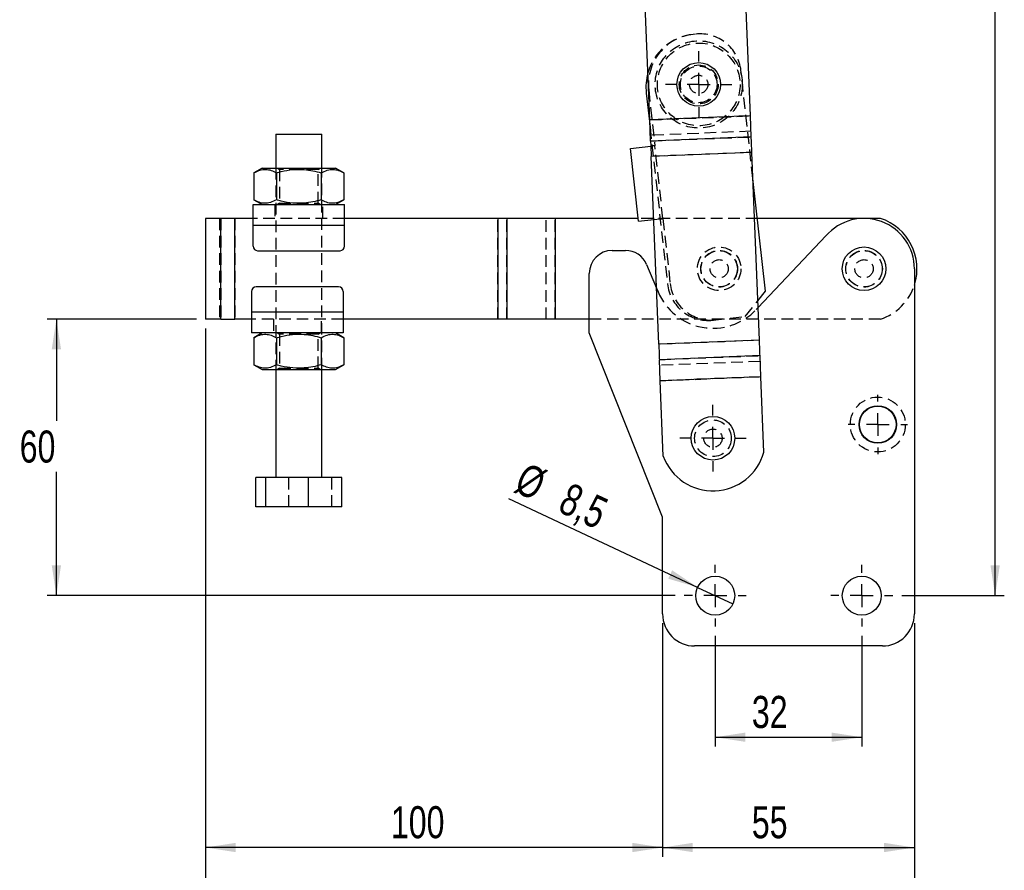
# Model space of a CAD drawing. Extents: x 77 to 734, y 58 to 535.
# Tile 10 of 16: x 179 to 394, y 170 to 356. Entities that reach past the tile are written whole.
import ezdxf

# ---------------------------------------------------------------- set-up
doc = ezdxf.new("R2010")
doc.units = 0
doc.header["$LTSCALE"] = 2
doc.linetypes.add('HIDDEN', pattern=[1.905, 1.27, -0.635])
doc.layers.get('0').update_dxf_attribs({"linetype": 'CONTINUOUS'})
doc.styles.add('SLDTEXTSTYLE0', font='TXT', dxfattribs={"width": 0.75})
doc.dimstyles.new('SLDDIMSTYLE0', dxfattribs={"dimtxt": 7, "dimasz": 6.604, "dimexe": 0, "dimexo": 0.0625, "dimgap": 1.75, "dimtad": 1, "dimdec": 0, "dimrnd": 1e-09, "dimzin": 12, "dimtxsty": 'SLDTEXTSTYLE0', "dimsah": 1, "dimcen": 0.09, "dimazin": 3, "dimtfac": 1, "dimtdec": 0, "dimtofl": 0, "dimtmove": 0, "dimatfit": 3, "dimtolj": 1, "dimtzin": 12})
doc.dimstyles.new('SLDDIMSTYLE1', dxfattribs={"dimtxt": 7, "dimasz": 6.604, "dimexe": 0, "dimexo": 0.0625, "dimgap": 1.75, "dimtad": 0, "dimtih": 1, "dimtoh": 1, "dimdec": 0, "dimrnd": 1e-09, "dimzin": 12, "dimtxsty": 'SLDTEXTSTYLE0', "dimsah": 1, "dimcen": 0.09, "dimazin": 3, "dimtfac": 1, "dimtofl": 0, "dimtmove": 0, "dimatfit": 3, "dimtolj": 1, "dimtzin": 12})
doc.dimstyles.new('SLDDIMSTYLE2', dxfattribs={"dimtxt": 7, "dimasz": 6.604, "dimexe": 0, "dimexo": 0.0625, "dimgap": 1.75, "dimtad": 1, "dimdec": 3, "dimrnd": 1e-09, "dimzin": 12, "dimtxsty": 'SLDTEXTSTYLE0', "dimsah": 1, "dimcen": 0.09, "dimazin": 3, "dimtfac": 1, "dimtdec": 3, "dimtofl": 0, "dimtmove": 0, "dimatfit": 3, "dimtolj": 1, "dimtzin": 12})
doc.dimstyles.new('SLDDIMSTYLE3', dxfattribs={"dimtxt": 7, "dimasz": 6.604, "dimexe": 0, "dimexo": 0.0625, "dimgap": 1.75, "dimtad": 1, "dimdec": 3, "dimrnd": 1e-09, "dimzin": 12, "dimtxsty": 'SLDTEXTSTYLE0', "dimblk1": 'NONE', "dimsah": 1, "dimcen": 0, "dimazin": 3, "dimtfac": 1, "dimtdec": 3, "dimtmove": 0, "dimatfit": 3, "dimtolj": 1, "dimtzin": 12})

# ---------------------------------------------------------------- blocks, each defined once
blk = doc.blocks.new('_D')
at = {"color": 179, "linetype": 'CONTINUOUS'}
for p, q in [((320.62, 497.65), (394.01, 497.65)), ((392.01, 229.8), (392.01, 497.65)), ((371.63, 229.8), (394.01, 229.8))]:
    blk.add_line(p, q, dxfattribs=at)
for points in [[(392.01, 497.65), (390.99, 491.05), (393.02, 491.05)], [(392.01, 229.8), (393.02, 236.41), (390.99, 236.41)]]:
    blk.add_solid(points, dxfattribs=at)
at = {"color": 179, "linetype": 'CONTINUOUS', "insert": (382.99, 367.8, 0.1), "char_height": 7, "attachment_point": 1, "rotation": 90, "style": 'SLDTEXTSTYLE0'}
blk.add_mtext('268', dxfattribs=at)
blk = doc.blocks.new('_D_1')
at = {"color": 179, "linetype": 'CONTINUOUS'}
for p, q in [((217.56, 290.16), (185, 290.16)), ((187, 290.16), (187, 267.94)), ((187, 229.8), (187, 256.83)), ((322.13, 229.8), (185, 229.8))]:
    blk.add_line(p, q, dxfattribs=at)
for points in [[(187, 290.16), (185.98, 283.56), (188.01, 283.56)], [(187, 229.8), (188.01, 236.41), (185.98, 236.41)]]:
    blk.add_solid(points, dxfattribs=at)
at = {"color": 179, "linetype": 'CONTINUOUS', "insert": (178.98, 265.85, 0.1), "char_height": 7, "attachment_point": 1, "style": 'SLDTEXTSTYLE0'}
blk.add_mtext('60', dxfattribs=at)
blk = doc.blocks.new('_D_2')
at = {"color": 179, "linetype": 'CONTINUOUS'}
for p, q in [((330.88, 221.05), (330.88, 196.88)), ((362.88, 221.05), (362.88, 196.88)), ((330.88, 198.88), (362.88, 198.88))]:
    blk.add_line(p, q, dxfattribs=at)
for points in [[(330.88, 198.88), (337.48, 197.87), (337.48, 199.9)], [(362.88, 198.88), (356.27, 199.9), (356.27, 197.87)]]:
    blk.add_solid(points, dxfattribs=at)
at = {"color": 179, "linetype": 'CONTINUOUS', "insert": (338.87, 207.9, 0.1), "char_height": 7, "attachment_point": 1, "style": 'SLDTEXTSTYLE0'}
blk.add_mtext('32', dxfattribs=at)
blk = doc.blocks.new('_D_3')
at = {"color": 179, "linetype": 'CONTINUOUS'}
for p, q in [((319.38, 223.8), (319.38, 172.8)), ((374.38, 223.8), (374.38, 172.8)), ((319.38, 174.8), (374.38, 174.8))]:
    blk.add_line(p, q, dxfattribs=at)
for points in [[(319.38, 174.8), (325.98, 173.79), (325.98, 175.82)], [(374.38, 174.8), (367.77, 175.82), (367.77, 173.79)]]:
    blk.add_solid(points, dxfattribs=at)
at = {"color": 179, "linetype": 'CONTINUOUS', "insert": (338.87, 183.83, 0.1), "char_height": 7, "attachment_point": 1, "style": 'SLDTEXTSTYLE0'}
blk.add_mtext('55', dxfattribs=at)
blk = doc.blocks.new('_D_4')
at = {"color": 179, "linetype": 'CONTINUOUS'}
for p, q in [((219.56, 288.16), (219.56, 172.8)), ((319.38, 223.8), (319.38, 172.8)), ((319.38, 174.8), (219.56, 174.8))]:
    blk.add_line(p, q, dxfattribs=at)
for points in [[(219.56, 174.8), (226.16, 173.79), (226.16, 175.82)], [(319.38, 174.8), (312.77, 175.82), (312.77, 173.79)]]:
    blk.add_solid(points, dxfattribs=at)
at = {"color": 179, "linetype": 'CONTINUOUS', "insert": (260.04, 183.83, 0.1), "char_height": 7, "attachment_point": 1, "style": 'SLDTEXTSTYLE0'}
blk.add_mtext('100', dxfattribs=at)
blk = doc.blocks.new('_D_5')
at = {"color": 179, "linetype": 'CONTINUOUS'}
for p, q in [((219.56, 288.16), (219.56, 148.8)), ((374.38, 223.8), (374.38, 148.8)), ((374.38, 150.8), (219.56, 150.8))]:
    blk.add_line(p, q, dxfattribs=at)
for points in [[(219.56, 150.8), (226.16, 149.79), (226.16, 151.82)], [(374.38, 150.8), (367.77, 151.82), (367.77, 149.79)]]:
    blk.add_solid(points, dxfattribs=at)
at = {"color": 179, "linetype": 'CONTINUOUS', "insert": (282.27, 159.83, 0.1), "char_height": 7, "attachment_point": 1, "style": 'SLDTEXTSTYLE0'}
blk.add_mtext('155', dxfattribs=at)
blk = doc.blocks.new('_D_6')
at = {"color": 179, "linetype": 'CONTINUOUS'}
for q in [(285.78, 250.94), (334.73, 228)]:
    blk.add_line((327.03, 231.61), q, dxfattribs=at)
blk.add_solid([(327.03, 231.61), (321.48, 235.33), (320.62, 233.49)], dxfattribs=at)
at = {"color": 179, "linetype": 'CONTINUOUS', "char_height": 7, "attachment_point": 1, "rotation": 334.8924, "style": 'SLDTEXTSTYLE0'}
for s, insert in [('%%c', (289.58, 259.04, 0.1)), ('8,5', (299.19, 254.66, 0.1))]:
    blk.add_mtext(s, dxfattribs=dict(at, insert=insert))
blk = doc.blocks.new('_NONE')
blk = doc.blocks.new('SW_CENTERMARKSYMBOL_0')
at = {"color": 0, "linetype": 'CONTINUOUS'}
for p, q in [((0, 5), (0, 7.2625)), ((0, 0), (0, 2.5)), ((-5, 0), (-7.2625, 0)), ((0, 0), (-2.5, 0)), ((0, 0), (0, -2.5)), ((0, 0), (2.5, 0)), ((5, 0), (7.2625, 0)), ((0, -5), (0, -7.2625))]:
    blk.add_line(p, q, dxfattribs=at)
blk = doc.blocks.new('SW_CENTERMARKSYMBOL_1')
at = {"color": 0, "linetype": 'CONTINUOUS'}
for p, q in [((0, 5), (0, 7.2625)), ((0, 0), (0, 2.5)), ((-5, 0), (-7.2625, 0)), ((0, 0), (-2.5, 0)), ((0, 0), (0, -2.5)), ((0, 0), (2.5, 0)), ((5, 0), (7.2625, 0)), ((0, -5), (0, -7.2625))]:
    blk.add_line(p, q, dxfattribs=at)
blk = doc.blocks.new('SW_CENTERMARKSYMBOL_2')
at = {"color": 0, "linetype": 'CONTINUOUS'}
for p, q in [((0, 5), (0, 6.5)), ((0, 0), (0, 2.5)), ((-5, 0), (-6.5, 0)), ((0, 0), (-2.5, 0)), ((0, 0), (0, -2.5)), ((0, 0), (2.5, 0)), ((5, 0), (6.5, 0)), ((0, -5), (0, -6.5))]:
    blk.add_line(p, q, dxfattribs=at)
blk = doc.blocks.new('SW_CENTERMARKSYMBOL_3')
at = {"color": 0, "linetype": 'CONTINUOUS'}
for p, q in [((0, 5), (0, 6.75)), ((0, 0), (0, 2.5)), ((-5, 0), (-6.75, 0)), ((0, 0), (-2.5, 0)), ((0, 0), (0, -2.5)), ((0, 0), (2.5, 0)), ((5, 0), (6.75, 0)), ((0, -5), (0, -6.75))]:
    blk.add_line(p, q, dxfattribs=at)
blk = doc.blocks.new('SW_CENTERMARKSYMBOL_4')
at = {"color": 0, "linetype": 'CONTINUOUS'}
for p, q in [((0, 5), (0, 6.75)), ((0, 0), (0, 2.5)), ((-5, 0), (-6.75, 0)), ((0, 0), (-2.5, 0)), ((0, 0), (0, -2.5)), ((0, 0), (2.5, 0)), ((5, 0), (6.75, 0)), ((0, -5), (0, -6.75))]:
    blk.add_line(p, q, dxfattribs=at)

msp = doc.modelspace()

# ---------------------------------------------------------------- linework, layer by layer
at = {"color": 7, "linetype": 'CONTINUOUS'}
for p, q in [((338.559491, 334.551539), (337.556247, 359.520448)), ((316.577229, 333.668297), (315.573982, 358.637208)), ((315.811639, 339.540517), (316.642209, 332.051044)), ((338.559491, 334.551539), (316.577229, 333.668297)), ((316.577512, 333.661232), (316.577229, 333.668297)), ((338.559776, 334.544474), (316.577512, 333.661232)), ((316.762307, 329.062043), (316.577512, 333.661232)), ((338.74457, 329.945287), (338.559776, 334.544474)), ((234.938848, 330.562215), (234.938848, 323.162215)), ((234.938848, 330.562215), (243.325214, 330.562215)), ((243.325214, 330.562215), (244.938846, 330.562215)), ((244.938846, 323.162215), (244.938846, 330.562215)), ((338.74457, 329.945287), (316.762307, 329.062043)), ((312.374677, 327.437945), (316.807809, 327.929571)), ((314.13824, 311.535434), (312.374677, 327.437945)), ((338.879699, 326.582171), (316.897436, 325.698929)), ((318.545756, 284.675343), (316.897436, 325.698929)), ((340.528018, 285.558585), (338.879699, 326.582171)), ((231.938842, 323.162215), (230.123888, 322.11435)), ((231.938842, 323.162215), (247.938844, 323.162215)), ((249.753798, 322.11435), (247.938844, 323.162215)), ((230.123888, 322.11435), (230.123888, 316.21008)), ((235.031369, 322.11435), (235.031369, 316.21008)), ((244.846324, 322.11435), (244.846324, 316.21008)), ((249.753798, 322.11435), (249.753798, 316.21008)), ((341.842296, 296.245889), (339.107901, 320.902646)), ((230.123888, 316.21008), (231.938842, 315.162215)), ((247.938844, 315.162215), (249.753798, 316.21008)), ((229.938845, 310.662215), (229.938845, 315.162215)), ((229.938845, 315.162215), (249.938841, 315.162215)), ((249.938841, 310.662215), (249.938841, 315.162215)), ((219.558406, 312.162215), (219.558406, 290.162215)), ((222.879174, 312.162215), (219.558406, 312.162215)), ((222.879174, 290.162215), (222.879174, 312.162215)), ((225.938844, 312.162215), (222.879174, 312.162215)), ((229.938845, 312.162215), (225.938844, 312.162215)), ((225.938844, 290.162215), (225.938844, 312.162215)), ((283.394749, 312.162215), (249.938841, 312.162215)), ((283.394749, 312.162215), (283.394749, 290.162215)), ((285.387083, 312.162215), (283.394749, 312.162215)), ((285.387083, 312.162215), (285.387083, 290.162215)), ((295.936852, 312.162215), (285.387083, 312.162215)), ((295.936852, 312.162215), (295.936852, 290.162215)), ((295.941039, 312.162215), (295.936852, 312.162215)), ((295.941039, 312.162215), (295.941039, 290.162215)), ((314.06873, 312.162215), (295.941039, 312.162215)), ((314.13824, 311.535434), (317.451757, 311.902898)), ((366.938843, 312.162215), (340.077201, 312.162215)), ((229.938845, 310.662215), (249.938841, 310.662215)), ((229.938845, 306.112215), (229.938845, 310.662215)), ((249.938841, 306.112215), (249.938841, 310.662215)), ((340.241711, 292.684254), (355.047611, 308.344871)), ((230.938847, 305.112215), (248.938846, 305.112215)), ((308.378844, 305.162216), (311.273939, 305.162216)), ((315.881896, 302.103024), (318.052593, 296.949256)), ((374.378844, 301.162215), (374.378844, 225.802215)), ((303.378845, 287.162216), (303.378845, 300.162216)), ((248.634989, 297.212215), (230.63499, 297.212215)), ((229.634995, 296.212215), (229.634995, 291.662215)), ((249.634991, 296.212215), (249.634991, 291.662215)), ((340.181959, 294.171361), (341.842296, 296.245889)), ((249.634991, 291.662215), (229.634995, 291.662215)), ((229.634995, 291.662215), (229.634995, 287.162215)), ((249.634991, 291.662215), (249.634991, 287.162215)), ((222.879174, 290.162215), (219.558406, 290.162215)), ((222.879174, 290.162215), (225.938844, 290.162215)), ((229.634995, 290.162215), (225.938844, 290.162215)), ((283.394749, 290.162215), (249.634991, 290.162215)), ((285.387083, 290.162215), (283.394749, 290.162215)), ((295.936852, 290.162215), (285.387083, 290.162215)), ((295.941039, 290.162215), (295.936852, 290.162215)), ((303.378845, 290.162215), (295.941039, 290.162215)), ((249.634991, 287.162215), (229.634995, 287.162215)), ((231.938842, 287.162215), (230.123888, 286.11435)), ((230.123888, 286.11435), (230.123888, 280.21008)), ((235.031369, 286.11435), (235.031369, 280.21008)), ((244.846324, 286.11435), (244.846324, 280.21008)), ((249.753798, 286.11435), (247.938844, 287.162215)), ((249.753798, 286.11435), (249.753798, 280.21008)), ((319.378844, 246.912217), (303.378845, 287.162216)), ((340.528018, 285.558585), (318.545756, 284.675343)), ((340.663148, 282.195471), (318.680885, 281.312227)), ((340.847942, 277.596282), (340.663148, 282.195471)), ((230.123888, 280.21008), (231.938842, 279.162215)), ((247.938844, 279.162215), (249.753798, 280.21008)), ((318.865678, 276.71304), (318.680885, 281.312227)), ((231.938842, 279.162215), (247.938844, 279.162215)), ((234.938848, 279.162215), (234.938848, 255.562214)), ((244.938846, 255.562214), (244.938846, 279.162215)), ((340.847942, 277.596282), (318.865678, 276.71304)), ((340.848226, 277.589217), (318.865963, 276.705975)), ((341.510491, 261.106661), (340.848226, 277.589217)), ((319.528229, 260.223417), (318.865963, 276.705975)), ((230.571429, 249.162214), (230.571429, 255.562214)), ((232.717688, 255.562214), (230.571429, 255.562214)), ((232.717688, 249.162214), (232.717688, 255.562214)), ((242.085102, 255.562214), (232.717688, 255.562214)), ((242.085102, 249.162214), (242.085102, 255.562214)), ((249.306257, 255.562214), (242.085102, 255.562214)), ((249.306257, 249.162214), (249.306257, 255.562214)), ((232.717688, 249.162214), (230.571429, 249.162214)), ((242.085102, 249.162214), (232.717688, 249.162214)), ((249.306257, 249.162214), (242.085102, 249.162214)), ((319.378844, 225.802215), (319.378844, 246.912217)), ((367.378845, 218.802216), (326.378844, 218.802216))]:
    msp.add_line(p, q, dxfattribs=at)
at = {"color": 7, "linetype": 'HIDDEN'}
for p, q in [((326.55933, 352.403531), (326.062377, 352.348423)), ((339.107901, 320.902646), (336.496496, 344.450375)), ((316.34185, 340.202997), (317.692078, 328.027636)), ((338.559491, 334.551539), (316.577229, 333.668297)), ((316.577512, 333.661232), (338.559776, 334.544474)), ((316.642209, 332.051044), (320.429969, 297.895818)), ((338.694621, 331.188425), (316.712358, 330.305182)), ((316.762307, 329.062043), (338.74457, 329.945287)), ((316.807809, 327.929571), (317.095733, 327.961503)), ((319.455641, 312.125125), (317.692078, 328.027636)), ((338.879416, 326.589236), (316.897153, 325.705994)), ((338.879699, 326.582171), (316.897436, 325.698929)), ((234.938848, 323.162215), (234.938848, 279.162215)), ((235.265586, 323.162215), (235.688846, 322.865844)), ((244.188848, 322.865844), (235.688846, 322.865844)), ((235.688846, 322.865844), (235.688846, 315.458586)), ((244.188848, 322.865844), (244.612108, 323.162215)), ((244.188848, 315.458586), (244.188848, 322.865844)), ((244.938846, 279.162215), (244.938846, 323.162215)), ((234.688844, 315.162215), (234.688844, 312.162215)), ((235.688846, 315.458586), (235.265586, 315.162215)), ((235.688846, 315.458586), (244.188848, 315.458586)), ((244.612108, 315.162215), (244.188848, 315.458586)), ((245.188842, 312.162215), (245.188842, 315.162215)), ((222.611646, 312.162215), (222.611646, 290.162215)), ((222.879174, 312.162215), (222.879174, 290.162215)), ((225.932415, 312.162215), (225.932415, 290.162215)), ((225.938844, 312.162215), (225.938844, 290.162215)), ((249.938841, 312.162215), (229.938845, 312.162215)), ((283.394749, 290.162215), (283.394749, 312.162215)), ((283.398936, 290.162215), (283.398936, 312.162215)), ((285.387083, 290.162215), (285.387083, 312.162215)), ((293.948705, 290.162215), (293.948705, 312.162215)), ((295.936852, 290.162215), (295.936852, 312.162215)), ((295.941039, 290.162215), (295.941039, 312.162215)), ((340.077201, 312.162215), (314.06873, 312.162215)), ((317.451757, 311.902898), (318.859297, 312.058992)), ((319.455641, 312.125125), (321.026313, 297.961952)), ((229.938845, 310.662215), (249.938841, 310.662215)), ((318.052593, 296.949256), (318.398158, 296.1288)), ((337.423875, 290.725241), (340.181959, 294.171361)), ((339.825402, 292.243913), (340.241711, 292.684254)), ((249.634991, 291.662215), (229.634995, 291.662215)), ((330.367136, 289.94266), (337.423875, 290.725241)), ((249.634991, 290.162215), (229.634995, 290.162215)), ((234.384994, 290.162215), (234.384994, 287.162215)), ((244.884993, 287.162215), (244.884993, 290.162215)), ((366.938843, 290.162215), (303.378845, 290.162215)), ((235.265586, 287.162215), (235.688846, 286.865844)), ((244.188848, 286.865844), (235.688846, 286.865844)), ((235.688846, 286.865844), (235.688846, 279.458586)), ((244.188848, 286.865844), (244.612108, 287.162215)), ((244.188848, 279.458586), (244.188848, 286.865844)), ((340.528018, 285.558585), (318.545756, 284.675343)), ((340.528302, 285.55152), (318.546039, 284.668278)), ((318.680885, 281.312227), (340.663148, 282.195471)), ((340.713097, 280.952333), (318.730834, 280.069089)), ((235.688846, 279.458586), (235.265586, 279.162215)), ((235.688846, 279.458586), (244.188848, 279.458586)), ((244.612108, 279.162215), (244.188848, 279.458586)), ((318.865678, 276.71304), (340.847942, 277.596282)), ((340.848226, 277.589217), (318.865963, 276.705975)), ((237.792591, 249.162214), (237.792591, 255.562214)), ((247.160005, 249.162214), (247.160005, 255.562214))]:
    msp.add_line(p, q, dxfattribs=at)
at = {"color": 7, "linetype": 'CONTINUOUS', "flags": 128}
for points in [[(338.559776, 334.544474), (338.559747, 334.545201), (338.559715, 334.545989), (338.559681, 334.546829), (338.559645, 334.547715), (338.559608, 334.548639), (338.55957, 334.549591), (338.559531, 334.55056), (338.559491, 334.551539)], [(316.762307, 329.062043), (316.776202, 328.716205), (316.791265, 328.341311), (316.807351, 327.940969), (316.824305, 327.519033), (316.841963, 327.07957), (316.860155, 326.626809), (316.878705, 326.165114), (316.897436, 325.698929)], [(338.879699, 326.582171), (338.860968, 327.048356), (338.842417, 327.510053), (338.824226, 327.962812), (338.806568, 328.402275), (338.789615, 328.824211), (338.773529, 329.224553), (338.758466, 329.599449), (338.74457, 329.945287)], [(318.545756, 284.675343), (318.564487, 284.209158), (318.583037, 283.747461), (318.601229, 283.294702), (318.618887, 282.855239), (318.635841, 282.433303), (318.651927, 282.032961), (318.66699, 281.658065), (318.680885, 281.312227)], [(340.663148, 282.195471), (340.649252, 282.541309), (340.634189, 282.916203), (340.618103, 283.316545), (340.60115, 283.738481), (340.583492, 284.177944), (340.5653, 284.630705), (340.546749, 285.0924), (340.528018, 285.558585)], [(340.848226, 277.589217), (340.848186, 277.590197), (340.848147, 277.591167), (340.848109, 277.592117), (340.848072, 277.593041), (340.848037, 277.593928), (340.848003, 277.594768), (340.847971, 277.595555), (340.847942, 277.596282)], [(318.865678, 276.71304), (318.865708, 276.712313), (318.86574, 276.711525), (318.865773, 276.710685), (318.865809, 276.709799), (318.865846, 276.708875), (318.865885, 276.707923), (318.865924, 276.706955), (318.865963, 276.705975)]]:
    msp.add_lwpolyline(points, dxfattribs=at)
at = {"color": 7, "linetype": 'HIDDEN', "flags": 128}
for points in [[(317.692078, 328.027636), (317.575737, 328.014733), (317.463866, 328.002328), (317.360767, 327.990893), (317.270399, 327.980872), (317.196236, 327.972649), (317.141128, 327.966537), (317.107192, 327.962773), (317.095733, 327.961503)], [(318.859297, 312.058992), (318.870754, 312.060263), (318.904689, 312.064026), (318.959798, 312.070137), (319.033961, 312.078362), (319.124329, 312.088383), (319.22743, 312.099817), (319.339299, 312.112223), (319.455641, 312.125125)]]:
    msp.add_lwpolyline(points, dxfattribs=at)
at = {"color": 7, "linetype": 'HIDDEN'}
for centre, radius in [((327.274826, 341.415445), 9.525), ((327.274826, 341.415445), 9.025), ((327.274826, 341.415445), 4.25), ((327.274826, 341.415445), 4), ((327.274826, 341.415445), 2), ((331.738844, 301.162215), 4.7625), ((331.738844, 301.162215), 4), ((331.738844, 301.162215), 3.96875), ((363.378844, 301.162215), 4.000001), ((363.378844, 301.162215), 3.96875), ((331.738844, 301.162215), 2), ((363.378844, 301.162215), 2), ((366.378844, 267.162216), 6), ((330.378844, 264.162216), 4), ((330.378844, 264.162216), 2)]:
    msp.add_circle(centre, radius, dxfattribs=at)
at = {"color": 7, "linetype": 'CONTINUOUS'}
for centre, radius in [((327.274826, 341.415445), 4.7625), ((363.378844, 301.162215), 4.7625), ((366.378844, 267.162216), 4.1), ((366.378844, 267.162216), 4), ((330.378844, 264.162216), 4.7625), ((330.878844, 229.802216), 4.25), ((362.878844, 229.802216), 4.25)]:
    msp.add_circle(centre, radius, dxfattribs=at)
at = {"color": 7, "linetype": 'HIDDEN'}
for centre, radius, start, end in [((327.340959, 340.819101), 11.6, 96.32815224, 164.45954016), ((327.274826, 341.415445), 11, 96.32815224, 186.32815224), ((327.551334, 343.45837), 9, 6.32815224, 96.32815224), ((329.375132, 298.887822), 9, 186.32815224, 276.32815224), ((329.971476, 298.953956), 9, 186.32815224, 276.32815224), ((363.376344, 301.162215), 11.5625, 287.94525323, 342.09499799), ((330.378844, 301.174901), 13, 202.84015873, 316.60697149)]:
    msp.add_arc(centre, radius, start, end, dxfattribs=at)
at = {"color": 7, "linetype": 'CONTINUOUS'}
for centre, radius, start, end in [((327.340959, 340.819101), 11.6, 164.45954016, 186.32815224), ((363.378844, 301.162215), 11, 0, 139.23419648), ((363.376344, 301.162215), 11.5625, 342.09499799, 72.05474677), ((230.938844, 306.112215), 1, 180, 270), ((248.938844, 306.112215), 1, 270, 0), ((308.378844, 300.162216), 5, 90, 180), ((311.273939, 300.162216), 5, 22.84015873, 90), ((230.634993, 296.212215), 1, 90, 180), ((248.634993, 296.212215), 1, 0, 90), ((330.376335, 264.224665), 11.5625, 200.24614794, 344.35564148), ((326.378844, 225.802216), 7, 180, 270), ((367.378844, 225.802216), 7, 270, 0)]:
    msp.add_arc(centre, radius, start, end, dxfattribs=at)
for points, knots in [([(230.123888, 322.11435), (230.549822, 322.333629), (231.410928, 322.776941), (232.686775, 322.939111), (233.90639, 322.701073), (234.654092, 322.311116), (235.031369, 322.11435)], [0, 0, 0, 0, 0.2646049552, 0.5349478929, 0.7653430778, 1, 1, 1, 1]), ([(235.031369, 322.11435), (235.387518, 322.212083), (236.548723, 322.530737), (238.586373, 322.882029), (240.914033, 322.89513), (243.01458, 322.600772), (244.23351, 322.277084), (244.846324, 322.11435)], [0, 0, 0, 0, 0.1112578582, 0.3627506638, 0.6203153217, 0.8091144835, 1, 1, 1, 1]), ([(244.846324, 322.11435), (245.272256, 322.333629), (246.133356, 322.776941), (247.409205, 322.939111), (248.628819, 322.701073), (249.376521, 322.311116), (249.753798, 322.11435)], [0, 0, 0, 0, 0.2646047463, 0.5349477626, 0.7653430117, 1, 1, 1, 1]), ([(235.031369, 316.21008), (234.605434, 315.990802), (233.744329, 315.547492), (232.468481, 315.385317), (231.248867, 315.623359), (230.501165, 316.013315), (230.123888, 316.21008)], [0, 0, 0, 0, 0.2646049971, 0.5349479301, 0.765343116, 1, 1, 1, 1]), ([(244.846324, 316.21008), (244.239722, 316.048867), (243.020889, 315.724944), (240.94157, 315.432323), (238.608138, 315.440098), (236.569284, 315.788054), (235.387512, 316.112349), (235.031369, 316.21008)], [0, 0, 0, 0, 0.1889647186, 0.3796823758, 0.6308204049, 0.8887425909, 1, 1, 1, 1]), ([(249.753798, 316.21008), (249.327863, 315.990802), (248.466756, 315.547492), (247.190921, 315.385317), (245.971294, 315.623359), (245.223598, 316.013315), (244.846324, 316.21008)], [0, 0, 0, 0, 0.2646050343, 0.5349477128, 0.7653433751, 1, 1, 1, 1]), ([(230.123888, 286.11435), (230.549822, 286.333628), (231.410928, 286.776939), (232.686775, 286.939114), (233.90639, 286.701072), (234.654092, 286.311115), (235.031369, 286.11435)], [0, 0, 0, 0, 0.2646049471, 0.5349478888, 0.7653430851, 1, 1, 1, 1]), ([(235.031369, 286.11435), (235.387518, 286.212083), (236.548723, 286.530737), (238.586373, 286.882028), (240.914033, 286.89513), (243.01458, 286.600771), (244.23351, 286.277083), (244.846324, 286.11435)], [0, 0, 0, 0, 0.1112578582, 0.3627506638, 0.6203153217, 0.8091144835, 1, 1, 1, 1]), ([(244.846324, 286.11435), (245.272256, 286.333628), (246.133356, 286.77694), (247.409205, 286.939114), (248.628819, 286.701072), (249.376521, 286.311115), (249.753798, 286.11435)], [0, 0, 0, 0, 0.2646047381, 0.5349477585, 0.7653430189, 1, 1, 1, 1]), ([(235.031369, 280.21008), (234.605434, 279.990802), (233.744329, 279.547493), (232.468481, 279.385318), (231.248867, 279.623357), (230.501165, 280.013314), (230.123888, 280.21008)], [0, 0, 0, 0, 0.2646049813, 0.5349479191, 0.7653430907, 1, 1, 1, 1]), ([(244.846324, 280.21008), (244.239722, 280.048866), (243.020889, 279.724944), (240.94157, 279.432323), (238.608138, 279.440099), (236.569285, 279.788055), (235.387512, 280.112349), (235.031369, 280.21008)], [0, 0, 0, 0, 0.188964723, 0.3796823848, 0.6308204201, 0.8887426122, 1, 1, 1, 1]), ([(249.753798, 280.21008), (249.327863, 279.990802), (248.466756, 279.547493), (247.190921, 279.385318), (245.971294, 279.623357), (245.223598, 280.013314), (244.846324, 280.21008)], [0, 0, 0, 0, 0.2646050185, 0.5349477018, 0.7653433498, 1, 1, 1, 1])]:
    msp.add_open_spline(points, degree=3, knots=knots, dxfattribs=at)

# ---------------------------------------------------------------- block references
at = {"color": 179, "linetype": 'CONTINUOUS'}
for name, p in [('SW_CENTERMARKSYMBOL_0', (327.274826, 341.415445)), ('SW_CENTERMARKSYMBOL_2', (366.378844, 267.162216)), ('SW_CENTERMARKSYMBOL_1', (330.378844, 264.162216)), ('SW_CENTERMARKSYMBOL_4', (330.878844, 229.802216)), ('SW_CENTERMARKSYMBOL_3', (362.878844, 229.802216))]:
    msp.add_blockref(name, p, dxfattribs=at)

# ---------------------------------------------------------------- dimensions: what is measured, and where the dimension line sits
for base, p1, p2, angle, dimstyle, picture, middle in [((392.008615, 497.650962), (369.628844, 229.802216), (318.61602, 497.650962), 90, 'SLDDIMSTYLE0', '_D', (392.008615, 378.404915)), ((186.998406, 290.162215), (324.128844, 229.802216), (219.558406, 290.162215), 90, 'SLDDIMSTYLE1', '_D_1', (186.998406, 262.38536)), ((219.558406, 150.802216), (374.378844, 225.802216), (219.558406, 290.162215), 0, 'SLDDIMSTYLE0', '_D_5', (292.876148, 150.802216))]:
    dim = msp.add_linear_dim(base=base, p1=p1, p2=p2, angle=angle, dimstyle=dimstyle, dxfattribs=at)
    dim.commit()
    dim.dimension.update_dxf_attribs({"geometry": picture, "text_midpoint": middle, "dimtype": 160})
for base, p1, p2, dimstyle, picture, middle in [((219.558406, 174.802216), (319.378844, 225.802216), (219.558406, 290.162215), 'SLDDIMSTYLE0', '_D_4', (270.640562, 174.802216)), ((374.378844, 174.802216), (319.378844, 225.802216), (374.378844, 225.802216), 'SLDDIMSTYLE2', '_D_3', (346.882745, 174.802216)), ((362.878844, 198.881187), (330.878844, 223.052216), (362.878844, 223.052216), 'SLDDIMSTYLE2', '_D_2', (346.882745, 198.881187))]:
    dim = msp.add_linear_dim(base=base, p1=p1, p2=p2, dimstyle=dimstyle, dxfattribs=at)
    dim.commit()
    dim.dimension.update_dxf_attribs({"geometry": picture, "text_midpoint": middle, "dimtype": 160})
dim = msp.add_diameter_dim_2p(p1=(334.727274, 227.998861), p2=(327.030414, 231.60557), dimstyle='SLDDIMSTYLE3', dxfattribs=at)
dim.commit()
dim.dimension.update_dxf_attribs({"geometry": '_D_6', "text_midpoint": (298.597307, 244.929211), "dimtype": 163})

doc.saveas('drawing.dxf')
